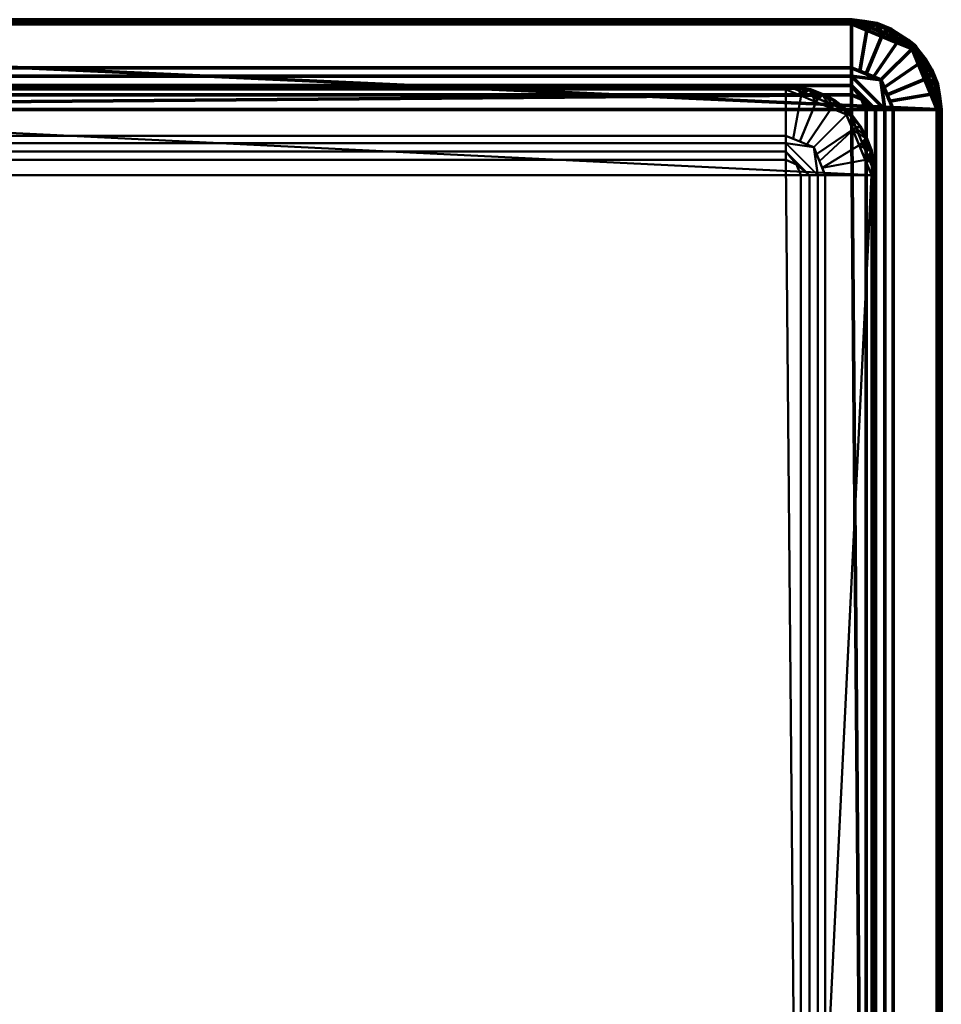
# Model space of a CAD drawing. Header units: millimetres. Extents: x -225 to 225, y -225 to 225.
# Tile 4 of 4: x 15 to 225, y 0 to 225. Entities that reach past the tile are written whole.
import ezdxf

# ---------------------------------------------------------------- set-up
doc = ezdxf.new("R2010")
doc.units = ezdxf.units.MM
doc.layers.add('I-FURN', color=30, linetype='Continuous', lineweight=70)

# ---------------------------------------------------------------- blocks, each defined once
blk = doc.blocks.new('FamilyGeomCombination_249807-_3D_')
at = {"layer": 'I-FURN'}
mesh = blk.add_polyface(dxfattribs=at)
corners = [(204.5, 225, 389.03), (204.5, 225, 384), (-204.5, 225, 384), (-204.5, 225, 389.03)]
mesh.append_faces([[corners[k] for k in face] for face in [(2, 3, 0, 1)]])
mesh = blk.add_polyface(dxfattribs=at)
corners = [(204.5, 225, 384), (204.5, 214.01, 376.01), (-204.5, 214.01, 376.01), (-204.5, 225, 384)]
mesh.append_faces([[corners[k] for k in face] for face in [(2, 3, 0, 1)]])
mesh = blk.add_polyface(dxfattribs=at)
corners = [(204.5, 225, 389.03), (-204.5, 225, 389.03), (-204.5, 224.97, 389.28), (-204.5, 224.87, 389.52), (-204.5, 224.72, 389.72), (-204.5, 224.52, 389.87), (-204.5, 224.28, 389.97), (-204.5, 224.03, 390), (204.5, 224.03, 390), (204.5, 224.28, 389.97), (204.5, 224.52, 389.87), (204.5, 224.72, 389.72), (204.5, 224.87, 389.52), (204.5, 224.97, 389.28)]
mesh.append_faces([[corners[k] for k in face] for face in [(8, 9, 6, 7)]], dxfattribs={"vtx1": -1})
mesh.append_faces([[corners[k] for k in face] for face in [(9, 10, 5, 6), (4, 5, 10, 11), (12, 13, 2, 3), (3, 4, 11, 12)]], dxfattribs={"vtx1": -1, "vtx3": -1})
mesh.append_faces([[corners[k] for k in face] for face in [(13, 0, 1, 2)]], dxfattribs={"vtx3": -1})
mesh = blk.add_polyface(dxfattribs=at)
corners = [(225, 204.5, 384), (219, 219, 384), (204.5, 225, 384), (204.5, 225, 389.03), (219, 219, 389.03), (225, 204.5, 389.03), (211.75, 222, 389.03), (211.75, 222, 384), (208.95, 223.16, 384), (221.32, 213.4, 389.03), (222, 211.75, 384), (220.5, 215.37, 384), (215.37, 220.5, 384), (215.37, 220.5, 389.03), (208.12, 223.5, 389.03), (223.16, 208.95, 389.03), (223.5, 208.12, 384)]
mesh.append_faces([[corners[k] for k in face] for face in [(16, 15, 5, 0), (14, 8, 2, 3)]], dxfattribs={"vtx0": -1})
mesh.append_faces([[corners[k] for k in face] for face in [(6, 7, 8, 14)]], dxfattribs={"vtx0": -1, "vtx2": -1})
mesh.append_faces([[corners[k] for k in face] for face in [(16, 10, 15)]], dxfattribs={"vtx1": -1, "vtx2": -1})
mesh.append_faces([[corners[k] for k in face] for face in [(10, 11, 9, 15), (6, 13, 12, 7), (11, 1, 4, 9), (13, 4, 1, 12)]], dxfattribs={"vtx1": -1, "vtx3": -1})
mesh = blk.add_polyface(dxfattribs=at)
corners = [(204.5, 225, 384), (219, 219, 384), (225, 204.5, 384), (214.01, 204.5, 376.01), (211.22, 211.22, 376.01), (204.5, 214.01, 376.01), (211.75, 222, 384), (207.86, 212.62, 376.01), (206.36, 213.24, 376.01), (222, 211.75, 384), (212.62, 207.86, 376.01), (211.92, 209.54, 376.01), (209.54, 211.92, 376.01), (215.37, 220.5, 384), (208.12, 223.5, 384), (213.24, 206.36, 376.01), (223.5, 208.12, 384), (220.5, 215.37, 384)]
mesh.append_faces([[corners[k] for k in face] for face in [(14, 8, 5, 0)]], dxfattribs={"vtx0": -1})
mesh.append_faces([[corners[k] for k in face] for face in [(11, 17, 9, 10), (6, 7, 8, 14)]], dxfattribs={"vtx0": -1, "vtx2": -1})
mesh.append_faces([[corners[k] for k in face] for face in [(3, 15, 16, 2)]], dxfattribs={"vtx1": -1})
mesh.append_faces([[corners[k] for k in face] for face in [(6, 13, 12, 7), (13, 1, 4, 12), (11, 4, 1, 17), (15, 10, 9, 16)]], dxfattribs={"vtx1": -1, "vtx3": -1})
mesh = blk.add_polyface(dxfattribs=at)
corners = [(225, 204.5, 389.03), (219, 219, 389.03), (204.5, 225, 389.03), (204.5, 224.97, 389.28), (204.5, 224.87, 389.52), (204.5, 224.72, 389.72), (204.5, 224.52, 389.87), (204.5, 224.28, 389.97), (204.5, 224.03, 390), (218.31, 218.31, 390), (224.03, 204.5, 390), (224.28, 204.5, 389.97), (224.52, 204.5, 389.87), (224.72, 204.5, 389.72), (224.87, 204.5, 389.52), (224.97, 204.5, 389.28), (211.48, 221.14, 390), (211.48, 222.11, 389.03), (222.11, 211.48, 389.03), (221.14, 211.48, 390), (210.01, 223.9, 389.76), (223.9, 210.01, 389.76), (207.99, 223.55, 389.03), (223.55, 207.99, 389.03), (207.99, 222.58, 390), (207.48, 224.6, 389.6), (222.58, 207.99, 390), (224.6, 207.48, 389.6), (207.48, 224.22, 389.91), (224.22, 207.48, 389.91), (215.87, 221.2, 389.73), (221.2, 215.87, 389.73), (210.25, 224.1, 389.39), (215.24, 220.55, 389.03), (213.6, 222.76, 389.47), (224.1, 210.25, 389.39), (220.55, 215.24, 389.03), (222.76, 213.6, 389.47), (213.02, 222.7, 389.82), (222.7, 213.02, 389.82), (217.4, 220.34, 389.4), (218.76, 218.76, 389.76), (219.61, 218.22, 389.43), (214.9, 219.72, 390), (219.72, 214.9, 390), (221.37, 216, 389.41)]
mesh.append_faces([[corners[k] for k in face] for face in [(12, 29, 11), (6, 25, 5), (15, 27, 14), (5, 25, 4), (16, 20, 24), (8, 28, 7), (10, 29, 26), (22, 32, 17), (36, 37, 18), (9, 41, 43), (19, 39, 44)]], dxfattribs={"vtx0": -1, "vtx1": -1})
mesh.append_faces([[corners[k] for k in face] for face in [(38, 30, 34), (32, 25, 20), (17, 32, 34), (6, 28, 25), (25, 32, 22), (3, 25, 22), (21, 27, 35), (36, 45, 37), (29, 12, 27), (21, 37, 39), (20, 25, 28), (27, 21, 29), (15, 23, 27), (24, 20, 28), (21, 26, 29), (42, 1, 40), (35, 37, 21), (40, 41, 42), (20, 38, 34), (20, 34, 32), (34, 30, 40), (23, 35, 27), (35, 18, 37), (37, 31, 39), (20, 16, 38), (39, 31, 44), (19, 21, 39), (34, 40, 33), (40, 30, 41), (41, 30, 43), (41, 31, 42), (45, 31, 37), (38, 43, 30), (41, 44, 31), (36, 42, 45), (42, 31, 45)]], dxfattribs={"vtx0": -1, "vtx1": -1, "vtx2": -1})
mesh.append_faces([[corners[k] for k in face] for face in [(35, 23, 18), (29, 10, 11), (28, 8, 24), (27, 13, 14), (41, 9, 44), (38, 16, 43), (21, 19, 26), (40, 1, 33)]], dxfattribs={"vtx0": -1, "vtx2": -1})
mesh.append_faces([[corners[k] for k in face] for face in [(3, 4, 25), (6, 7, 28), (12, 13, 27), (33, 17, 34), (36, 1, 42)]], dxfattribs={"vtx1": -1, "vtx2": -1})
mesh.append_faces([[corners[k] for k in face] for face in [(15, 0, 23), (22, 2, 3)]], dxfattribs={"vtx2": -1})
mesh = blk.add_polyface(dxfattribs=at)
corners = [(204.5, 224.03, 390), (-204.5, 224.03, 390), (-218.31, 218.31, 390), (-224.03, 204.5, 390), (-224.03, -204.5, 390), (-218.31, -218.31, 390), (-204.5, -224.03, 390), (204.5, -224.03, 390), (218.31, -218.31, 390), (224.03, -204.5, 390), (224.03, 204.5, 390), (218.31, 218.31, 390)]
mesh.append_faces([[corners[k] for k in face] for face in [(10, 3, 9)]], dxfattribs={"vtx0": -1, "vtx1": -1})
mesh.append_faces([[corners[k] for k in face] for face in [(9, 3, 4, 6)]], dxfattribs={"vtx0": -1, "vtx2": -1, "vtx3": -1})
mesh.append_faces([[corners[k] for k in face] for face in [(4, 5, 6), (7, 8, 9, 6)]], dxfattribs={"vtx2": -1})
mesh.append_faces([[corners[k] for k in face] for face in [(1, 2, 3, 10)]], dxfattribs={"vtx2": -1, "vtx3": -1})
mesh.append_faces([[corners[k] for k in face] for face in [(10, 11, 0, 1)]], dxfattribs={"vtx3": -1})
mesh = blk.add_polyface(dxfattribs=at)
corners = [(-204.5, 214.01, 376.01), (204.5, 214.01, 376.01), (204.5, 212.1, 374.91), (204.5, 210, 374.23), (204.5, 207.81, 374), (-204.5, 207.81, 374), (-204.5, 210, 374.23), (-204.5, 212.1, 374.91)]
mesh.append_faces([[corners[k] for k in face] for face in [(1, 2, 7, 0)]], dxfattribs={"vtx1": -1})
mesh.append_faces([[corners[k] for k in face] for face in [(6, 7, 2, 3)]], dxfattribs={"vtx1": -1, "vtx3": -1})
mesh.append_faces([[corners[k] for k in face] for face in [(3, 4, 5, 6)]], dxfattribs={"vtx3": -1})
mesh = blk.add_polyface(dxfattribs=at)
corners = [(204.5, 214.01, 376.01), (211.22, 211.22, 376.01), (214.01, 204.5, 376.01), (212.1, 204.5, 374.91), (210, 204.5, 374.23), (207.81, 204.5, 374), (206.84, 206.84, 374), (204.5, 207.81, 374), (204.5, 210, 374.23), (204.5, 212.1, 374.91)]
mesh.append_faces([[corners[k] for k in face] for face in [(4, 6, 8), (9, 1, 3)]], dxfattribs={"vtx0": -1, "vtx1": -1, "vtx2": -1})
mesh.append_faces([[corners[k] for k in face] for face in [(4, 8, 9, 3)]], dxfattribs={"vtx0": -1, "vtx2": -1})
mesh.append_faces([[corners[k] for k in face] for face in [(7, 8, 6), (5, 6, 4)]], dxfattribs={"vtx1": -1})
mesh.append_faces([[corners[k] for k in face] for face in [(9, 0, 1), (1, 2, 3)]], dxfattribs={"vtx2": -1})
mesh = blk.add_polyface(dxfattribs=at)
corners = [(-207.81, -204.5, 374), (-207.81, 204.5, 374), (-206.84, 206.84, 374), (-204.5, 207.81, 374), (204.5, 207.81, 374), (206.84, 206.84, 374), (207.81, 204.5, 374), (207.81, -204.5, 374), (206.84, -206.84, 374), (204.5, -207.81, 374), (-204.5, -207.81, 374), (-206.84, -206.84, 374)]
mesh.append_faces([[corners[k] for k in face] for face in [(0, 10, 11)]], dxfattribs={"vtx0": -1})
mesh.append_faces([[corners[k] for k in face] for face in [(7, 1, 4)]], dxfattribs={"vtx0": -1, "vtx1": -1, "vtx2": -1})
mesh.append_faces([[corners[k] for k in face] for face in [(0, 1, 7, 10)]], dxfattribs={"vtx1": -1, "vtx2": -1, "vtx3": -1})
mesh.append_faces([[corners[k] for k in face] for face in [(1, 2, 3, 4), (4, 5, 6, 7), (7, 8, 9, 10)]], dxfattribs={"vtx3": -1})
mesh = blk.add_polyface(dxfattribs=at)
corners = [(214.01, 204.5, 376.01), (214.01, -204.5, 376.01), (212.1, -204.5, 374.91), (210, -204.5, 374.23), (207.81, -204.5, 374), (207.81, 204.5, 374), (210, 204.5, 374.23), (212.1, 204.5, 374.91)]
mesh.append_faces([[corners[k] for k in face] for face in [(1, 2, 7, 0)]], dxfattribs={"vtx1": -1})
mesh.append_faces([[corners[k] for k in face] for face in [(6, 7, 2, 3)]], dxfattribs={"vtx1": -1, "vtx3": -1})
mesh.append_faces([[corners[k] for k in face] for face in [(3, 4, 5, 6)]], dxfattribs={"vtx3": -1})
mesh = blk.add_polyface(dxfattribs=at)
corners = [(214.01, 204.5, 376.01), (225, 204.5, 384), (225, -204.5, 384), (214.01, -204.5, 376.01)]
mesh.append_faces([[corners[k] for k in face] for face in [(0, 1, 2, 3)]])
mesh = blk.add_polyface(dxfattribs=at)
corners = [(225, -204.5, 389.03), (225, 204.5, 389.03), (224.97, 204.5, 389.28), (224.87, 204.5, 389.52), (224.72, 204.5, 389.72), (224.52, 204.5, 389.87), (224.28, 204.5, 389.97), (224.03, 204.5, 390), (224.03, -204.5, 390), (224.28, -204.5, 389.97), (224.52, -204.5, 389.87), (224.72, -204.5, 389.72), (224.87, -204.5, 389.52), (224.97, -204.5, 389.28)]
mesh.append_faces([[corners[k] for k in face] for face in [(8, 9, 6, 7)]], dxfattribs={"vtx1": -1})
mesh.append_faces([[corners[k] for k in face] for face in [(9, 10, 5, 6), (4, 5, 10, 11), (12, 13, 2, 3), (3, 4, 11, 12)]], dxfattribs={"vtx1": -1, "vtx3": -1})
mesh.append_faces([[corners[k] for k in face] for face in [(13, 0, 1, 2)]], dxfattribs={"vtx3": -1})
mesh = blk.add_polyface(dxfattribs=at)
corners = [(225, 204.5, 384), (225, 204.5, 389.03), (225, -204.5, 389.03), (225, -204.5, 384)]
mesh.append_faces([[corners[k] for k in face] for face in [(0, 1, 2, 3)]])
blk = doc.blocks.new('FamilyGeomCombination_250634-_3D_')
at = {"layer": 'I-FURN', "lineweight": 40}
mesh = blk.add_polyface(dxfattribs=at)
corners = [(189.5, 209.06, 15.98), (189.5, 209.3, 15.95), (189.5, 209.53, 15.86), (189.5, 209.72, 15.71), (189.5, 209.87, 15.51), (189.5, 209.97, 15.28), (189.5, 210, 15.04), (-189.5, 210, 15.04), (-189.5, 209.97, 15.28), (-189.5, 209.87, 15.51), (-189.5, 209.72, 15.71), (-189.5, 209.53, 15.86), (-189.5, 209.3, 15.95), (-189.5, 209.06, 15.98)]
mesh.append_faces([[corners[k] for k in face] for face in [(0, 1, 12, 13)]], dxfattribs={"vtx1": -1})
mesh.append_faces([[corners[k] for k in face] for face in [(1, 2, 11, 12), (10, 11, 2, 3), (4, 5, 8, 9), (9, 10, 3, 4)]], dxfattribs={"vtx1": -1, "vtx3": -1})
mesh.append_faces([[corners[k] for k in face] for face in [(5, 6, 7, 8)]], dxfattribs={"vtx3": -1})
mesh = blk.add_polyface(dxfattribs=at)
corners = [(189.5, 210, 15.04), (189.5, 210, 10), (-189.5, 210, 10), (-189.5, 210, 15.04)]
mesh.append_faces([[corners[k] for k in face] for face in [(1, 2, 3, 0)]])
mesh = blk.add_polyface(dxfattribs=at)
corners = [(189.5, 210, 10), (189.5, 198.48, 1.77), (-189.5, 198.48, 1.77), (-189.5, 210, 10)]
mesh.append_faces([[corners[k] for k in face] for face in [(2, 3, 0, 1)]])
mesh = blk.add_polyface(dxfattribs=at)
corners = [(210, 189.5, 15.04), (204, 204, 15.04), (189.5, 210, 15.04), (189.5, 209.97, 15.28), (189.5, 209.87, 15.51), (189.5, 209.72, 15.71), (189.5, 209.53, 15.86), (189.5, 209.3, 15.95), (189.5, 209.06, 15.98), (203.33, 203.33, 15.98), (209.06, 189.5, 15.98), (209.3, 189.5, 15.95), (209.53, 189.5, 15.86), (209.72, 189.5, 15.71), (209.87, 189.5, 15.51), (209.97, 189.5, 15.28), (196.29, 206.24, 15.98), (196.29, 207.19, 15.04), (207.19, 196.29, 15.04), (206.24, 196.29, 15.98), (194.86, 208.95, 15.75), (208.95, 194.86, 15.75), (192.9, 208.59, 15.04), (208.59, 192.9, 15.04), (192.9, 207.65, 15.98), (192.39, 209.61, 15.59), (207.65, 192.9, 15.98), (209.61, 192.39, 15.59), (192.4, 209.24, 15.89), (209.24, 192.4, 15.89), (200.78, 206.28, 15.71), (206.28, 200.78, 15.71), (195.1, 209.15, 15.39), (200.14, 205.59, 15.04), (198.4, 207.85, 15.47), (209.15, 195.1, 15.39), (205.59, 200.14, 15.04), (207.85, 198.4, 15.47), (197.91, 207.74, 15.82), (207.74, 197.91, 15.82), (199.81, 204.79, 15.98), (204.79, 199.81, 15.98), (203.88, 203.88, 15.58), (202.81, 204.42, 15.88), (200.7, 206.58, 15.4), (206.58, 200.7, 15.4)]
mesh.append_faces([[corners[k] for k in face] for face in [(12, 29, 11), (16, 20, 24), (5, 25, 4), (15, 27, 14), (8, 28, 7), (10, 29, 26), (22, 32, 17), (36, 37, 18), (40, 38, 16), (9, 43, 40)]], dxfattribs={"vtx0": -1, "vtx1": -1})
mesh.append_faces([[corners[k] for k in face] for face in [(3, 25, 22), (6, 28, 25), (32, 25, 20), (30, 34, 38), (25, 32, 22), (34, 17, 32), (37, 45, 31), (21, 27, 35), (21, 37, 39), (38, 40, 30), (15, 23, 27), (20, 25, 28), (27, 21, 29), (12, 27, 29), (24, 20, 28), (21, 26, 29), (43, 31, 42), (35, 37, 21), (44, 42, 1), (20, 38, 34), (20, 34, 32), (44, 34, 30), (23, 35, 27), (35, 18, 37), (1, 42, 45), (37, 31, 39), (20, 16, 38), (43, 41, 31), (39, 31, 41), (19, 21, 39), (43, 42, 30), (42, 31, 45), (40, 43, 30), (42, 44, 30), (33, 34, 44), (37, 36, 45)]], dxfattribs={"vtx0": -1, "vtx1": -1, "vtx2": -1})
mesh.append_faces([[corners[k] for k in face] for face in [(28, 8, 24), (35, 23, 18), (28, 6, 7), (29, 10, 11), (21, 19, 26), (27, 13, 14), (39, 41, 19), (43, 9, 41), (45, 36, 1)]], dxfattribs={"vtx0": -1, "vtx2": -1})
mesh.append_faces([[corners[k] for k in face] for face in [(5, 6, 25), (12, 13, 27), (3, 4, 25), (33, 17, 34), (1, 33, 44)]], dxfattribs={"vtx1": -1, "vtx2": -1})
mesh.append_faces([[corners[k] for k in face] for face in [(15, 0, 23), (22, 2, 3)]], dxfattribs={"vtx2": -1})
mesh = blk.add_polyface(dxfattribs=at)
corners = [(189.5, 210, 15.04), (204, 204, 15.04), (210, 189.5, 15.04), (210, 189.5, 10), (204, 204, 10), (189.5, 210, 10), (196.75, 207, 15.04), (196.75, 207, 10), (193.95, 208.16, 10), (206.32, 198.4, 15.04), (207, 196.75, 10), (205.5, 200.37, 10), (200.37, 205.5, 10), (200.37, 205.5, 15.04), (193.12, 208.5, 15.04), (208.16, 193.95, 15.04), (208.5, 193.12, 10)]
mesh.append_faces([[corners[k] for k in face] for face in [(16, 15, 2, 3), (14, 8, 5, 0)]], dxfattribs={"vtx0": -1})
mesh.append_faces([[corners[k] for k in face] for face in [(6, 7, 8, 14)]], dxfattribs={"vtx0": -1, "vtx2": -1})
mesh.append_faces([[corners[k] for k in face] for face in [(16, 10, 15)]], dxfattribs={"vtx1": -1, "vtx2": -1})
mesh.append_faces([[corners[k] for k in face] for face in [(10, 11, 9, 15), (6, 13, 12, 7), (11, 4, 1, 9), (13, 1, 4, 12)]], dxfattribs={"vtx1": -1, "vtx3": -1})
mesh = blk.add_polyface(dxfattribs=at)
corners = [(189.5, 210, 10), (204, 204, 10), (210, 189.5, 10), (198.48, 189.5, 1.77), (195.85, 195.85, 1.77), (189.5, 198.48, 1.77), (196.75, 207, 10), (192.68, 197.17, 1.77), (191.17, 197.79, 1.77), (207, 196.75, 10), (197.17, 192.68, 1.77), (196.51, 194.26, 1.77), (194.26, 196.51, 1.77), (200.37, 205.5, 10), (193.12, 208.5, 10), (197.79, 191.17, 1.77), (208.5, 193.12, 10), (205.5, 200.37, 10)]
mesh.append_faces([[corners[k] for k in face] for face in [(10, 17, 9, 15), (8, 14, 6, 7), (15, 9, 16), (17, 10, 11)]], dxfattribs={"vtx0": -1, "vtx2": -1})
mesh.append_faces([[corners[k] for k in face] for face in [(6, 13, 12, 7), (13, 1, 4, 12), (11, 4, 1, 17)]], dxfattribs={"vtx1": -1, "vtx3": -1})
mesh.append_faces([[corners[k] for k in face] for face in [(5, 0, 14, 8)]], dxfattribs={"vtx2": -1})
mesh.append_faces([[corners[k] for k in face] for face in [(16, 2, 3, 15)]], dxfattribs={"vtx3": -1})
mesh = blk.add_polyface(dxfattribs=at)
corners = [(209.06, 189.5, 15.98), (203.33, 203.33, 15.98), (189.5, 209.06, 15.98), (-189.5, 209.06, 15.98), (-203.33, 203.33, 15.98), (-209.06, 189.5, 15.98), (-209.06, -189.5, 15.98), (-203.33, -203.33, 15.98), (-189.5, -209.06, 15.98), (189.5, -209.06, 15.98), (203.33, -203.33, 15.98), (209.06, -189.5, 15.98)]
mesh.append_faces([[corners[k] for k in face] for face in [(5, 8, 9, 0)]], dxfattribs={"vtx0": -1, "vtx2": -1, "vtx3": -1})
mesh.append_faces([[corners[k] for k in face] for face in [(6, 7, 8, 5)]], dxfattribs={"vtx2": -1})
mesh.append_faces([[corners[k] for k in face] for face in [(3, 4, 5, 0)]], dxfattribs={"vtx2": -1, "vtx3": -1})
mesh.append_faces([[corners[k] for k in face] for face in [(9, 10, 11, 0), (0, 1, 2, 3)]], dxfattribs={"vtx3": -1})
mesh = blk.add_polyface(dxfattribs=at)
corners = [(189.5, 198.48, 1.77), (189.5, 196.78, 0.8), (189.5, 194.9, 0.2), (189.5, 192.95), (-189.5, 192.95), (-189.5, 194.9, 0.2), (-189.5, 196.78, 0.8), (-189.5, 198.48, 1.77)]
mesh.append_faces([[corners[k] for k in face] for face in [(0, 1, 6, 7)]], dxfattribs={"vtx1": -1})
mesh.append_faces([[corners[k] for k in face] for face in [(5, 6, 1, 2)]], dxfattribs={"vtx1": -1, "vtx3": -1})
mesh.append_faces([[corners[k] for k in face] for face in [(2, 3, 4, 5)]], dxfattribs={"vtx3": -1})
mesh = blk.add_polyface(dxfattribs=at)
corners = [(189.5, 198.48, 1.77), (195.85, 195.85, 1.77), (198.48, 189.5, 1.77), (196.78, 189.5, 0.8), (194.9, 189.5, 0.2), (192.95, 189.5), (191.94, 191.94), (189.5, 192.95), (189.5, 194.9, 0.2), (189.5, 196.78, 0.8)]
mesh.append_faces([[corners[k] for k in face] for face in [(4, 6, 8), (9, 1, 3)]], dxfattribs={"vtx0": -1, "vtx1": -1, "vtx2": -1})
mesh.append_faces([[corners[k] for k in face] for face in [(4, 8, 9, 3)]], dxfattribs={"vtx0": -1, "vtx2": -1})
mesh.append_faces([[corners[k] for k in face] for face in [(7, 8, 6), (5, 6, 4)]], dxfattribs={"vtx1": -1})
mesh.append_faces([[corners[k] for k in face] for face in [(9, 0, 1), (1, 2, 3)]], dxfattribs={"vtx2": -1})
mesh = blk.add_polyface(dxfattribs=at)
corners = [(189.5, 192.95), (191.94, 191.94), (192.95, 189.5), (192.95, -189.5), (191.94, -191.94), (189.5, -192.95), (-189.5, -192.95), (-191.94, -191.94), (-192.95, -189.5), (-192.95, 189.5), (-191.94, 191.94), (-189.5, 192.95)]
mesh.append_faces([[corners[k] for k in face] for face in [(0, 3, 8, 11)]], dxfattribs={"vtx0": -1, "vtx1": -1, "vtx2": -1})
mesh.append_faces([[corners[k] for k in face] for face in [(9, 10, 11, 8)]], dxfattribs={"vtx2": -1})
mesh.append_faces([[corners[k] for k in face] for face in [(6, 7, 8, 3)]], dxfattribs={"vtx2": -1, "vtx3": -1})
mesh.append_faces([[corners[k] for k in face] for face in [(3, 4, 5, 6), (0, 1, 2, 3)]], dxfattribs={"vtx3": -1})
mesh = blk.add_polyface(dxfattribs=at)
corners = [(192.95, 189.5), (194.9, 189.5, 0.2), (196.78, 189.5, 0.8), (198.48, 189.5, 1.77), (198.48, -189.5, 1.77), (196.78, -189.5, 0.8), (194.9, -189.5, 0.2), (192.95, -189.5)]
mesh.append_faces([[corners[k] for k in face] for face in [(4, 5, 2, 3)]], dxfattribs={"vtx1": -1})
mesh.append_faces([[corners[k] for k in face] for face in [(1, 2, 5, 6)]], dxfattribs={"vtx1": -1, "vtx3": -1})
mesh.append_faces([[corners[k] for k in face] for face in [(6, 7, 0, 1)]], dxfattribs={"vtx3": -1})
mesh = blk.add_polyface(dxfattribs=at)
corners = [(198.48, 189.5, 1.77), (210, 189.5, 10), (210, -189.5, 10), (198.48, -189.5, 1.77)]
mesh.append_faces([[corners[k] for k in face] for face in [(0, 1, 2, 3)]])
mesh = blk.add_polyface(dxfattribs=at)
corners = [(210, 189.5, 15.04), (209.97, 189.5, 15.28), (209.87, 189.5, 15.51), (209.72, 189.5, 15.71), (209.53, 189.5, 15.86), (209.3, 189.5, 15.95), (209.06, 189.5, 15.98), (209.06, -189.5, 15.98), (209.3, -189.5, 15.95), (209.53, -189.5, 15.86), (209.72, -189.5, 15.71), (209.87, -189.5, 15.51), (209.97, -189.5, 15.28), (210, -189.5, 15.04)]
mesh.append_faces([[corners[k] for k in face] for face in [(7, 8, 5, 6)]], dxfattribs={"vtx1": -1})
mesh.append_faces([[corners[k] for k in face] for face in [(8, 9, 4, 5), (3, 4, 9, 10), (11, 12, 1, 2), (2, 3, 10, 11)]], dxfattribs={"vtx1": -1, "vtx3": -1})
mesh.append_faces([[corners[k] for k in face] for face in [(12, 13, 0, 1)]], dxfattribs={"vtx3": -1})
mesh = blk.add_polyface(dxfattribs=at)
corners = [(210, 189.5, 10), (210, 189.5, 15.04), (210, -189.5, 15.04), (210, -189.5, 10)]
mesh.append_faces([[corners[k] for k in face] for face in [(3, 0, 1, 2)]])

msp = doc.modelspace()

# ---------------------------------------------------------------- block references
at = {"layer": 'I-FURN'}
msp.add_blockref('FamilyGeomCombination_249807-_3D_', (0, 0), dxfattribs=at)
at = {"layer": 'I-FURN', "lineweight": 40}
msp.add_blockref('FamilyGeomCombination_250634-_3D_', (0, 0), dxfattribs=at)

doc.saveas('drawing.dxf')
